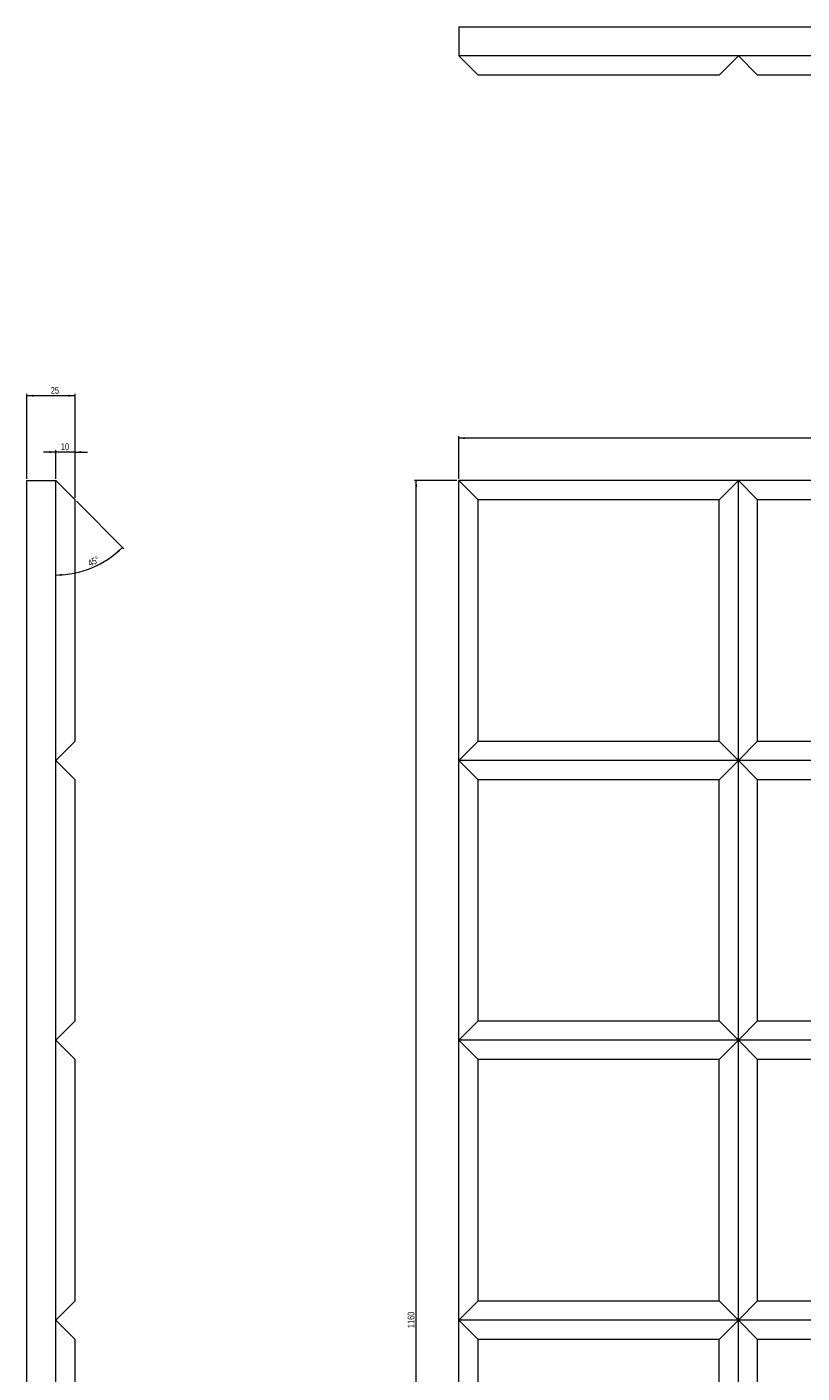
# Model space of a CAD drawing. Header units: millimetres. Extents: x 595 to 1399, y 250 to 1645.
# Tile 3 of 4: x 595 to 997, y 947 to 1645. Entities that reach past the tile are written whole.
import ezdxf

# ---------------------------------------------------------------- set-up
doc = ezdxf.new("R2010")
doc.units = ezdxf.units.MM
doc.styles.add('SLDTEXTSTYLE0', font='TXT', dxfattribs={"width": 0.75})
doc.dimstyles.new('SLDDIMSTYLE0', dxfattribs={"dimtxt": 3.5, "dimasz": 3.302, "dimexe": 0, "dimexo": 0.0625, "dimgap": 0.875, "dimtad": 1, "dimrnd": 1e-09, "dimzin": 12, "dimdsep": 46, "dimtxsty": 'SLDTEXTSTYLE0', "dimsah": 1, "dimcen": 0.09, "dimadec": 0, "dimazin": 3, "dimtfac": 1, "dimtofl": 0, "dimtmove": 0, "dimatfit": 3, "dimfxl": 0, "dimfrac": 2, "dimtolj": 1, "dimtzin": 12, "dimarcsym": 0})
doc.dimstyles.new('SLDDIMSTYLE1', dxfattribs={"dimtxt": 3.5, "dimasz": 3.302, "dimexe": 0, "dimexo": 0.0625, "dimgap": 0.875, "dimtad": 1, "dimrnd": 1e-09, "dimzin": 12, "dimdsep": 46, "dimtxsty": 'SLDTEXTSTYLE0', "dimsah": 1, "dimcen": 0.09, "dimadec": 0, "dimazin": 3, "dimtfac": 1, "dimtmove": 0, "dimatfit": 0, "dimfxl": 0, "dimfrac": 2, "dimtolj": 1, "dimtzin": 12, "dimarcsym": 0})
doc.dimstyles.new('SLDDIMSTYLE2', dxfattribs={"dimtxt": 3.5, "dimasz": 3.302, "dimexe": 0, "dimexo": 0.0625, "dimgap": 0.875, "dimtad": 1, "dimdec": 4, "dimzin": 12, "dimdsep": 46, "dimtxsty": 'SLDTEXTSTYLE0', "dimsah": 1, "dimcen": 0.09, "dimazin": 3, "dimtfac": 1, "dimtofl": 0, "dimtmove": 0, "dimatfit": 3, "dimfxl": 0, "dimfrac": 2, "dimtolj": 1, "dimtzin": 12, "dimarcsym": 0})

# ---------------------------------------------------------------- blocks, each defined once
blk = doc.blocks.new('_D')
at = {"color": 7, "linetype": 'Continuous', "lineweight": 0}
for p, q in [((819.28, 1410.57), (819.28, 1432.57)), ((1399.28, 1431.57), (819.28, 1431.57)), ((1399.28, 1410.57), (1399.28, 1432.57))]:
    blk.add_line(p, q, dxfattribs=at)
for points in [[(819.28, 1431.57), (822.59, 1431.06), (822.59, 1432.08)], [(1399.28, 1431.57), (1395.98, 1432.08), (1395.98, 1431.06)]]:
    blk.add_solid(points, dxfattribs=at)
at = {"color": 7, "linetype": 'Continuous', "lineweight": 0, "insert": (1106.04, 1436.08), "char_height": 3.5, "attachment_point": 1, "style": 'SLDTEXTSTYLE0'}
blk.add_mtext('580', dxfattribs=at)
blk = doc.blocks.new('_D_1')
at = {"color": 7, "linetype": 'Continuous', "lineweight": 0}
for p, q in [((818.28, 1409.57), (796.28, 1409.57)), ((797.28, 249.57), (797.28, 1409.57)), ((818.28, 249.57), (796.28, 249.57))]:
    blk.add_line(p, q, dxfattribs=at)
for points in [[(797.28, 1409.57), (796.78, 1406.27), (797.79, 1406.27)], [(797.28, 249.57), (797.79, 252.87), (796.78, 252.87)]]:
    blk.add_solid(points, dxfattribs=at)
at = {"color": 7, "linetype": 'Continuous', "lineweight": 0, "insert": (792.77, 970.43), "char_height": 3.5, "attachment_point": 1, "rotation": 90, "style": 'SLDTEXTSTYLE0'}
blk.add_mtext('1160', dxfattribs=at)
blk = doc.blocks.new('_D_2')
at = {"color": 7, "linetype": 'Continuous', "lineweight": 0}
for p, q in [((610.38, 1424.38), (604.03, 1424.38)), ((610.38, 1410.57), (610.38, 1425.38)), ((620.38, 1424.38), (610.38, 1424.38)), ((620.38, 1400.57), (620.38, 1425.38)), ((620.38, 1424.38), (626.73, 1424.38))]:
    blk.add_line(p, q, dxfattribs=at)
for points in [[(610.38, 1424.38), (607.08, 1424.89), (607.08, 1423.88)], [(620.38, 1424.38), (623.68, 1423.88), (623.68, 1424.89)]]:
    blk.add_solid(points, dxfattribs=at)
at = {"color": 7, "linetype": 'Continuous', "lineweight": 0, "insert": (613.01, 1428.9), "char_height": 3.5, "attachment_point": 1, "style": 'SLDTEXTSTYLE0'}
blk.add_mtext('10', dxfattribs=at)
blk = doc.blocks.new('_D_3')
at = {"color": 7, "linetype": 'Continuous', "lineweight": 0}
for p, q in [((595.38, 1410.57), (595.38, 1454.57)), ((620.38, 1453.57), (595.38, 1453.57)), ((620.38, 1400.57), (620.38, 1454.57))]:
    blk.add_line(p, q, dxfattribs=at)
for points in [[(595.38, 1453.57), (598.68, 1453.06), (598.68, 1454.08)], [(620.38, 1453.57), (617.08, 1454.08), (617.08, 1453.06)]]:
    blk.add_solid(points, dxfattribs=at)
at = {"color": 7, "linetype": 'Continuous', "lineweight": 0, "insert": (607.78, 1458.08), "char_height": 3.5, "attachment_point": 1, "style": 'SLDTEXTSTYLE0'}
blk.add_mtext('25', dxfattribs=at)
blk = doc.blocks.new('_D_4')
at = {"color": 7, "linetype": 'Continuous', "lineweight": 0}
blk.add_line((621.09, 1398.86), (645.68, 1374.27), dxfattribs=at)
blk.add_arc((610.38, 1409.57), 48.92, 270, 315, dxfattribs=at)
for points in [[(644.97, 1374.98), (642.21, 1373.09), (642.91, 1372.35)], [(610.38, 1360.65), (613.7, 1360.25), (613.66, 1361.27)]]:
    blk.add_solid(points, dxfattribs=at)
at = {"color": 7, "linetype": 'Continuous', "lineweight": 0, "insert": (626.63, 1368.09), "char_height": 3.5, "attachment_point": 1, "rotation": 25.92352, "style": 'SLDTEXTSTYLE0'}
blk.add_mtext('45°', dxfattribs=at)

msp = doc.modelspace()

# ---------------------------------------------------------------- linework, layer by layer
at = {"color": 7, "linetype": 'Continuous', "lineweight": 15}
for p, q in [((819.28343, 1644.66795), (819.28343, 1629.66795)), ((819.28343, 1644.66795), (1399.28343, 1644.66795)), ((964.28343, 1629.66795), (819.28343, 1629.66795)), ((819.28343, 1629.66795), (829.28343, 1619.66795)), ((964.28343, 1629.66795), (954.28343, 1619.66795)), ((1109.28343, 1629.66795), (964.28343, 1629.66795)), ((964.28343, 1629.66795), (974.28343, 1619.66795)), ((954.28343, 1619.66795), (829.28343, 1619.66795)), ((1099.28343, 1619.66795), (974.28343, 1619.66795)), ((595.38129, 1409.56722), (610.38129, 1409.56722)), ((595.38129, 249.56722), (595.38129, 1409.56722)), ((610.38129, 1264.56722), (610.38129, 1409.56722)), ((610.38129, 1409.56722), (620.38129, 1399.56722)), ((819.28343, 1409.56722), (829.28343, 1399.56722)), ((964.28343, 1409.56722), (819.28343, 1409.56722)), ((819.28343, 1264.56722), (819.28343, 1409.56722)), ((964.28343, 1409.56722), (954.28343, 1399.56722)), ((964.28343, 1264.56722), (964.28343, 1409.56722)), ((964.28343, 1409.56722), (974.28343, 1399.56722)), ((1109.28343, 1409.56722), (964.28343, 1409.56722)), ((620.38129, 1274.56722), (620.38129, 1399.56722)), ((954.28343, 1399.56722), (829.28343, 1399.56722)), ((829.28343, 1274.56722), (829.28343, 1399.56722)), ((954.28343, 1274.56722), (954.28343, 1399.56722)), ((974.28343, 1274.56722), (974.28343, 1399.56722)), ((1099.28343, 1399.56722), (974.28343, 1399.56722)), ((620.38129, 1274.56722), (610.38129, 1264.56722)), ((829.28343, 1274.56722), (819.28343, 1264.56722)), ((829.28343, 1274.56722), (954.28343, 1274.56722)), ((954.28343, 1274.56722), (964.28343, 1264.56722)), ((974.28343, 1274.56722), (964.28343, 1264.56722)), ((974.28343, 1274.56722), (1099.28343, 1274.56722)), ((610.38129, 1119.56722), (610.38129, 1264.56722)), ((610.38129, 1264.56722), (620.38129, 1254.56722)), ((964.28343, 1264.56722), (819.28343, 1264.56722)), ((819.28343, 1264.56722), (829.28343, 1254.56722)), ((819.28343, 1119.56722), (819.28343, 1264.56722)), ((964.28343, 1264.56722), (954.28343, 1254.56722)), ((1109.28343, 1264.56722), (964.28343, 1264.56722)), ((964.28343, 1119.56722), (964.28343, 1264.56722)), ((964.28343, 1264.56722), (974.28343, 1254.56722)), ((620.38129, 1129.56722), (620.38129, 1254.56722)), ((954.28343, 1254.56722), (829.28343, 1254.56722)), ((829.28343, 1129.56722), (829.28343, 1254.56722)), ((954.28343, 1129.56722), (954.28343, 1254.56722)), ((974.28343, 1129.56722), (974.28343, 1254.56722)), ((1099.28343, 1254.56722), (974.28343, 1254.56722)), ((620.38129, 1129.56722), (610.38129, 1119.56722)), ((829.28343, 1129.56722), (819.28343, 1119.56722)), ((829.28343, 1129.56722), (954.28343, 1129.56722)), ((954.28343, 1129.56722), (964.28343, 1119.56722)), ((974.28343, 1129.56722), (964.28343, 1119.56722)), ((974.28343, 1129.56722), (1099.28343, 1129.56722)), ((610.38129, 974.56722), (610.38129, 1119.56722)), ((610.38129, 1119.56722), (620.38129, 1109.56722)), ((964.28343, 1119.56722), (819.28343, 1119.56722)), ((819.28343, 1119.56722), (829.28343, 1109.56722)), ((819.28343, 974.56722), (819.28343, 1119.56722)), ((964.28343, 1119.56722), (954.28343, 1109.56722)), ((964.28343, 974.56722), (964.28343, 1119.56722)), ((964.28343, 1119.56722), (974.28343, 1109.56722)), ((1109.28343, 1119.56722), (964.28343, 1119.56722)), ((620.38129, 984.56722), (620.38129, 1109.56722)), ((954.28343, 1109.56722), (829.28343, 1109.56722)), ((829.28343, 984.56722), (829.28343, 1109.56722)), ((954.28343, 984.56722), (954.28343, 1109.56722)), ((974.28343, 984.56722), (974.28343, 1109.56722)), ((1099.28343, 1109.56722), (974.28343, 1109.56722)), ((620.38129, 984.56722), (610.38129, 974.56722)), ((829.28343, 984.56722), (819.28343, 974.56722)), ((829.28343, 984.56722), (954.28343, 984.56722)), ((954.28343, 984.56722), (964.28343, 974.56722)), ((974.28343, 984.56722), (964.28343, 974.56722)), ((974.28343, 984.56722), (1099.28343, 984.56722)), ((610.38129, 829.56722), (610.38129, 974.56722)), ((610.38129, 974.56722), (620.38129, 964.56722)), ((819.28343, 974.56722), (829.28343, 964.56722)), ((964.28343, 974.56722), (819.28343, 974.56722)), ((819.28343, 829.56722), (819.28343, 974.56722)), ((964.28343, 974.56722), (954.28343, 964.56722)), ((1109.28343, 974.56722), (964.28343, 974.56722)), ((964.28343, 829.56722), (964.28343, 974.56722)), ((964.28343, 974.56722), (974.28343, 964.56722)), ((620.38129, 839.56722), (620.38129, 964.56722)), ((954.28343, 964.56722), (829.28343, 964.56722)), ((829.28343, 839.56722), (829.28343, 964.56722)), ((954.28343, 839.56722), (954.28343, 964.56722)), ((974.28343, 839.56722), (974.28343, 964.56722)), ((1099.28343, 964.56722), (974.28343, 964.56722))]:
    msp.add_line(p, q, dxfattribs=at)

# ---------------------------------------------------------------- dimensions: what is measured, and where the dimension line sits
at = {"color": 7, "linetype": 'Continuous', "lineweight": 0}
for base, p1, p2, dimstyle, picture, middle in [((595.38129, 1453.56722), (620.38129, 1399.56722), (595.38129, 1409.56722), 'SLDDIMSTYLE0', '_D_3', (610.36539, 1453.56722)), ((819.28343, 1431.56722), (1399.28343, 1409.56722), (819.28343, 1409.56722), 'SLDDIMSTYLE0', '_D', (1109.92058, 1431.56722)), ((610.38129, 1424.38494), (620.38129, 1399.56722), (610.38129, 1409.56722), 'SLDDIMSTYLE1', '_D_2', (615.59337, 1424.38494))]:
    dim = msp.add_linear_dim(base=base, p1=p1, p2=p2, dimstyle=dimstyle, dxfattribs=at)
    dim.commit()
    dim.dimension.update_dxf_attribs({"geometry": picture, "text_midpoint": middle, "dimtype": 160})
dim = msp.add_angular_dim_2l(base=(629.10193, 1364.37161), line1=((610.38129, 249.56722), (610.38129, 1409.56722)), line2=((610.38129, 1409.56722), (620.38129, 1399.56722)), dimstyle='SLDDIMSTYLE2', dxfattribs=at)
dim.commit()
dim.dimension.update_dxf_attribs({"geometry": '_D_4', "text_midpoint": (631.76743, 1365.57019), "dimtype": 162})
dim = msp.add_linear_dim(base=(797.28343, 1409.56722), p1=(819.28343, 249.56722), p2=(819.28343, 1409.56722), angle=90, dimstyle='SLDDIMSTYLE0', dxfattribs=at)
dim.commit()
dim.dimension.update_dxf_attribs({"geometry": '_D_1', "text_midpoint": (797.28343, 975.60516), "dimtype": 160})

doc.saveas('drawing.dxf')
